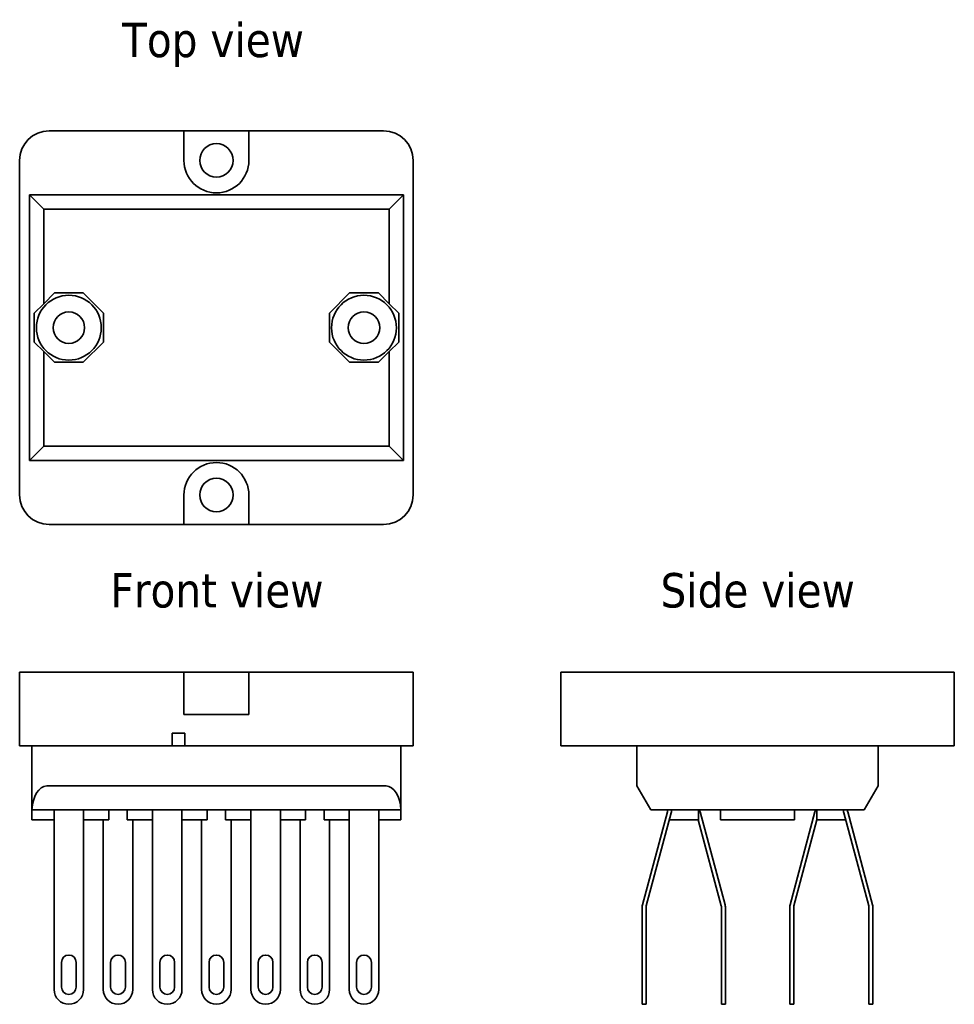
# Model space of a CAD drawing. Header units: millimetres. Extents: x 50 to 145, y 102 to 202.
import ezdxf

# ---------------------------------------------------------------- set-up
doc = ezdxf.new("R2010")
doc.units = ezdxf.units.MM
doc.layers.add('Symbol (ISO)', color=7, linetype='Continuous', lineweight=25)
doc.layers.add('Visible (ISO)', color=7, linetype='Continuous', lineweight=35)
doc.styles.add('Label Text (ISO)', font='TAHOMA.TTF')

msp = doc.modelspace()

# ---------------------------------------------------------------- linework, layer by layer
at = {"layer": 'Visible (ISO)'}
for p, q in [((52.88, 190.7), (66.58, 190.7)), ((66.58, 187.7), (66.58, 190.7)), ((66.58, 190.7), (73.18, 190.7)), ((73.18, 190.7), (86.88, 190.7)), ((73.18, 190.7), (73.18, 187.7)), ((49.88, 153.7), (49.88, 187.7)), ((89.88, 187.7), (89.88, 153.7)), ((50.88, 184.2), (52.33, 182.76)), ((50.88, 157.2), (50.88, 184.2)), ((50.88, 184.2), (88.88, 184.2)), ((88.88, 184.2), (87.44, 182.76)), ((88.88, 184.2), (88.88, 157.2)), ((52.33, 182.76), (52.33, 173.13)), ((87.44, 182.76), (52.33, 182.76)), ((87.44, 173.13), (87.44, 182.76)), ((52.33, 173.13), (53.42, 174.23)), ((53.42, 174.23), (56.34, 174.23)), ((56.34, 174.23), (58.41, 172.16)), ((81.36, 172.16), (83.42, 174.23)), ((83.42, 174.23), (86.34, 174.23)), ((86.34, 174.23), (87.44, 173.13)), ((51.36, 172.16), (52.33, 173.13)), ((87.44, 173.13), (88.41, 172.16)), ((51.36, 169.24), (51.36, 172.16)), ((58.41, 172.16), (58.41, 169.24)), ((81.36, 169.24), (81.36, 172.16)), ((88.41, 172.16), (88.41, 169.24)), ((52.33, 168.27), (51.36, 169.24)), ((58.41, 169.24), (56.34, 167.18)), ((83.42, 167.18), (81.36, 169.24)), ((88.41, 169.24), (87.44, 168.27)), ((53.42, 167.18), (52.33, 168.27)), ((52.33, 168.27), (52.33, 158.65)), ((87.44, 168.27), (86.34, 167.18)), ((87.44, 158.65), (87.44, 168.27)), ((56.34, 167.18), (53.42, 167.18)), ((86.34, 167.18), (83.42, 167.18)), ((50.88, 157.2), (52.33, 158.65)), ((52.33, 158.65), (87.44, 158.65)), ((88.88, 157.2), (87.44, 158.65)), ((88.88, 157.2), (50.88, 157.2)), ((66.58, 150.7), (66.58, 153.7)), ((73.18, 153.7), (73.18, 150.7)), ((66.58, 150.7), (52.88, 150.7)), ((73.18, 150.7), (66.58, 150.7)), ((86.88, 150.7), (73.18, 150.7)), ((49.88, 135.7), (52.88, 135.7)), ((49.88, 128.2), (49.88, 135.7)), ((66.58, 135.7), (52.88, 135.7)), ((66.58, 131.4), (66.58, 135.7)), ((66.58, 135.7), (73.18, 135.7)), ((86.88, 135.7), (73.18, 135.7)), ((73.18, 135.7), (73.18, 131.4)), ((86.88, 135.7), (89.88, 135.7)), ((89.88, 128.2), (89.88, 135.7)), ((104.88, 128.2), (104.88, 135.7)), ((104.88, 135.7), (107.88, 135.7)), ((141.88, 135.7), (107.88, 135.7)), ((141.88, 135.7), (144.88, 135.7)), ((144.88, 128.2), (144.88, 135.7)), ((73.18, 131.4), (66.58, 131.4)), ((65.38, 128.2), (65.38, 129.5)), ((65.38, 129.5), (66.68, 129.5)), ((66.68, 129.5), (66.68, 128.2)), ((49.88, 128.2), (52.88, 128.2)), ((51.13, 128.2), (51.13, 121.7)), ((65.38, 128.2), (52.88, 128.2)), ((66.08, 128.2), (65.38, 128.2)), ((66.08, 128.2), (66.68, 128.2)), ((86.88, 128.2), (66.68, 128.2)), ((86.88, 128.2), (89.88, 128.2)), ((88.63, 128.2), (88.63, 121.7)), ((104.88, 128.2), (107.88, 128.2)), ((141.88, 128.2), (107.88, 128.2)), ((112.63, 128.2), (112.63, 124.13)), ((137.13, 128.2), (137.13, 124.13)), ((141.88, 128.2), (144.88, 128.2)), ((52.63, 124.13), (87.13, 124.13)), ((114.03, 121.7), (112.63, 124.13)), ((137.13, 124.13), (135.73, 121.7)), ((51.13, 121.7), (51.13, 120.7)), ((51.14, 121.7), (51.13, 121.7)), ((88.63, 121.7), (51.14, 121.7)), ((53.38, 121.7), (53.38, 121.61)), ((53.38, 121.5), (53.38, 121.61)), ((53.38, 112.05), (53.38, 121.5)), ((56.38, 121.61), (56.38, 121.7)), ((56.38, 121.5), (56.38, 121.61)), ((56.38, 121.5), (56.38, 112.05)), ((58.94, 121.7), (58.94, 120.7)), ((60.82, 121.7), (60.82, 120.7)), ((63.38, 121.7), (63.38, 121.61)), ((63.38, 121.5), (63.38, 121.61)), ((63.38, 112.05), (63.38, 121.5)), ((66.38, 121.61), (66.38, 121.7)), ((66.38, 121.5), (66.38, 121.61)), ((66.38, 121.5), (66.38, 112.05)), ((68.94, 121.7), (68.94, 120.7)), ((70.82, 121.7), (70.82, 120.7)), ((73.38, 121.7), (73.38, 121.61)), ((73.38, 121.5), (73.38, 121.61)), ((73.38, 112.05), (73.38, 121.5)), ((76.38, 121.61), (76.38, 121.7)), ((76.38, 121.5), (76.38, 121.61)), ((76.38, 121.5), (76.38, 112.05)), ((78.94, 121.7), (78.94, 120.7)), ((80.82, 121.7), (80.82, 120.7)), ((83.38, 121.7), (83.38, 121.61)), ((83.38, 121.5), (83.38, 121.61)), ((83.38, 112.05), (83.38, 121.5)), ((86.38, 121.61), (86.38, 121.7)), ((86.38, 121.5), (86.38, 121.61)), ((86.38, 121.5), (86.38, 112.05)), ((88.63, 121.7), (88.63, 120.7)), ((88.63, 121.7), (88.63, 121.7)), ((115.72, 121.5), (113.19, 112.05)), ((116.11, 121.4), (113.57, 111.94)), ((114.13, 121.7), (114.03, 121.7)), ((114.13, 121.7), (124.88, 121.7)), ((115.73, 121.61), (115.73, 121.7)), ((116.13, 121.7), (116.13, 121.61)), ((118.87, 121.7), (118.87, 120.7)), ((119.03, 121.7), (119.03, 121.61)), ((121.58, 112.05), (119.05, 121.5)), ((121.13, 121.7), (121.13, 120.7)), ((124.88, 121.7), (135.63, 121.7)), ((130.72, 121.5), (128.19, 112.05)), ((128.63, 121.7), (128.63, 120.7)), ((130.73, 121.61), (130.73, 121.7)), ((130.9, 121.7), (130.9, 120.7)), ((133.63, 121.61), (133.63, 121.7)), ((136.19, 111.94), (133.66, 121.4)), ((134.03, 121.7), (134.03, 121.61)), ((136.58, 112.05), (134.05, 121.5)), ((135.73, 121.7), (135.63, 121.7)), ((53.38, 120.7), (51.13, 120.7)), ((56.38, 120.7), (58.09, 120.7)), ((58.94, 120.7), (58.09, 120.7)), ((58.38, 120.7), (58.38, 111.94)), ((61.68, 120.7), (60.82, 120.7)), ((61.38, 111.94), (61.38, 120.7)), ((61.68, 120.7), (63.38, 120.7)), ((66.38, 120.7), (68.09, 120.7)), ((68.94, 120.7), (68.09, 120.7)), ((68.38, 120.7), (68.38, 111.94)), ((71.68, 120.7), (70.82, 120.7)), ((71.38, 111.94), (71.38, 120.7)), ((71.68, 120.7), (73.38, 120.7)), ((76.38, 120.7), (78.09, 120.7)), ((78.94, 120.7), (78.09, 120.7)), ((78.38, 120.7), (78.38, 111.94)), ((81.68, 120.7), (80.82, 120.7)), ((81.38, 111.94), (81.38, 120.7)), ((81.68, 120.7), (83.38, 120.7)), ((88.63, 120.7), (86.38, 120.7)), ((115.92, 120.7), (118.01, 120.7)), ((118.87, 120.7), (118.01, 120.7)), ((121.19, 111.94), (118.85, 120.7)), ((128.63, 120.7), (121.13, 120.7)), ((130.92, 120.7), (128.57, 111.94)), ((131.75, 120.7), (130.9, 120.7)), ((131.75, 120.7), (133.85, 120.7)), ((53.38, 111.84), (53.38, 112.05)), ((53.38, 111.84), (53.38, 103.45)), ((56.38, 111.84), (56.38, 112.05)), ((56.38, 103.45), (56.38, 111.84)), ((58.38, 111.94), (58.38, 111.84)), ((58.38, 111.84), (58.38, 103.45)), ((61.38, 111.94), (61.38, 111.84)), ((61.38, 103.45), (61.38, 111.84)), ((63.38, 111.84), (63.38, 112.05)), ((63.38, 111.84), (63.38, 103.45)), ((66.38, 111.84), (66.38, 112.05)), ((66.38, 103.45), (66.38, 111.84)), ((68.38, 111.94), (68.38, 111.84)), ((68.38, 111.84), (68.38, 103.45)), ((71.38, 111.94), (71.38, 111.84)), ((71.38, 103.45), (71.38, 111.84)), ((73.38, 111.84), (73.38, 112.05)), ((73.38, 111.84), (73.38, 103.45)), ((76.38, 111.84), (76.38, 112.05)), ((76.38, 103.45), (76.38, 111.84)), ((78.38, 111.94), (78.38, 111.84)), ((78.38, 111.84), (78.38, 103.45)), ((81.38, 111.94), (81.38, 111.84)), ((81.38, 103.45), (81.38, 111.84)), ((83.38, 111.84), (83.38, 112.05)), ((83.38, 111.84), (83.38, 103.45)), ((86.38, 111.84), (86.38, 112.05)), ((86.38, 103.45), (86.38, 111.84)), ((113.16, 103.45), (113.16, 111.84)), ((113.56, 111.84), (113.56, 103.45)), ((121.21, 103.45), (121.21, 111.84)), ((121.61, 111.84), (121.61, 103.45)), ((128.16, 103.45), (128.16, 111.84)), ((128.56, 111.84), (128.56, 103.45)), ((136.21, 103.45), (136.21, 111.84)), ((136.61, 111.84), (136.61, 103.45)), ((54.13, 103.7), (54.13, 106.2)), ((55.63, 106.2), (55.63, 103.7)), ((59.13, 103.7), (59.13, 106.2)), ((60.63, 106.2), (60.63, 103.7)), ((64.13, 103.7), (64.13, 106.2)), ((65.63, 106.2), (65.63, 103.7)), ((69.13, 103.7), (69.13, 106.2)), ((70.63, 106.2), (70.63, 103.7)), ((74.13, 103.7), (74.13, 106.2)), ((75.63, 106.2), (75.63, 103.7)), ((79.13, 103.7), (79.13, 106.2)), ((80.63, 106.2), (80.63, 103.7)), ((84.13, 103.7), (84.13, 106.2)), ((85.63, 106.2), (85.63, 103.7)), ((113.16, 101.95), (113.16, 103.45)), ((113.56, 103.45), (113.56, 101.95)), ((121.21, 101.95), (121.21, 103.45)), ((121.61, 103.45), (121.61, 101.95)), ((128.16, 101.95), (128.16, 103.45)), ((128.56, 103.45), (128.56, 101.95)), ((136.21, 101.95), (136.21, 103.45)), ((136.61, 103.45), (136.61, 101.95)), ((113.16, 101.95), (113.56, 101.95)), ((121.61, 101.95), (121.21, 101.95)), ((128.16, 101.95), (128.56, 101.95)), ((136.61, 101.95), (136.21, 101.95))]:
    msp.add_line(p, q, dxfattribs=at)
for centre, radius in [((69.88, 187.7), 1.7), ((54.88, 170.7), 3.3), ((84.88, 170.7), 3.3), ((54.88, 170.7), 1.6), ((84.88, 170.7), 1.6), ((69.88, 153.7), 1.7)]:
    msp.add_circle(centre, radius, dxfattribs=at)
for centre, radius, start, end in [((52.88, 187.7), 3, 90, 180), ((86.88, 187.7), 3, 0, 90), ((69.88, 187.7), 3.3, 180, 0), ((69.88, 153.7), 3.3, 0, 180), ((52.88, 153.7), 3, 180, 270), ((86.88, 153.7), 3, 270, 0), ((115.33, 121.61), 0.4, 345, 0), ((115.33, 121.61), 0.8, 345, 0), ((119.43, 121.61), 0.4, 180, 195), ((130.33, 121.61), 0.4, 345, 0), ((134.43, 121.61), 0.8, 180, 195), ((134.43, 121.61), 0.4, 180, 195), ((113.96, 111.84), 0.8, 165, 180), ((113.96, 111.84), 0.4, 165, 180), ((120.81, 111.84), 0.4, 0, 15), ((120.81, 111.84), 0.8, 0, 15), ((128.96, 111.84), 0.8, 165, 180), ((128.96, 111.84), 0.4, 165, 180), ((135.81, 111.84), 0.4, 0, 15), ((135.81, 111.84), 0.8, 0, 15), ((54.88, 106.2), 0.75, 0, 180), ((59.88, 106.2), 0.75, 0, 180), ((64.88, 106.2), 0.75, 0, 180), ((69.88, 106.2), 0.75, 0, 180), ((74.88, 106.2), 0.75, 0, 180), ((79.88, 106.2), 0.75, 0, 180), ((84.88, 106.2), 0.75, 0, 180), ((54.88, 103.45), 1.5, 180, 0), ((54.88, 103.7), 0.75, 180, 0), ((59.88, 103.45), 1.5, 180, 0), ((59.88, 103.7), 0.75, 180, 0), ((64.88, 103.45), 1.5, 180, 0), ((64.88, 103.7), 0.75, 180, 0), ((69.88, 103.45), 1.5, 180, 0), ((69.88, 103.7), 0.75, 180, 0), ((74.88, 103.45), 1.5, 180, 0), ((74.88, 103.7), 0.75, 180, 0), ((79.88, 103.45), 1.5, 180, 0), ((79.88, 103.7), 0.75, 180, 0), ((84.88, 103.45), 1.5, 180, 0), ((84.88, 103.7), 0.75, 180, 0)]:
    msp.add_arc(centre, radius, start, end, dxfattribs=at)
for centre, start_param, end_param in [((52.63, 121.53), 0, 1.50408), ((87.13, 121.53), 4.779105, 6.283185)]:
    msp.add_ellipse(centre, major_axis=(0, 2.6), ratio=0.57735, start_param=start_param, end_param=end_param, dxfattribs=at)

# ---------------------------------------------------------------- texts
at = {"layer": 'Symbol (ISO)', "char_height": 3.5, "attachment_point": 7, "style": 'Label Text (ISO)'}
for s, insert in [('Top view', (60.29, 197.2)), ('Side view', (115.02, 142.2)), ('Front view', (59.11, 142.2))]:
    msp.add_mtext(s, dxfattribs=dict(at, insert=insert))

doc.saveas('drawing.dxf')
